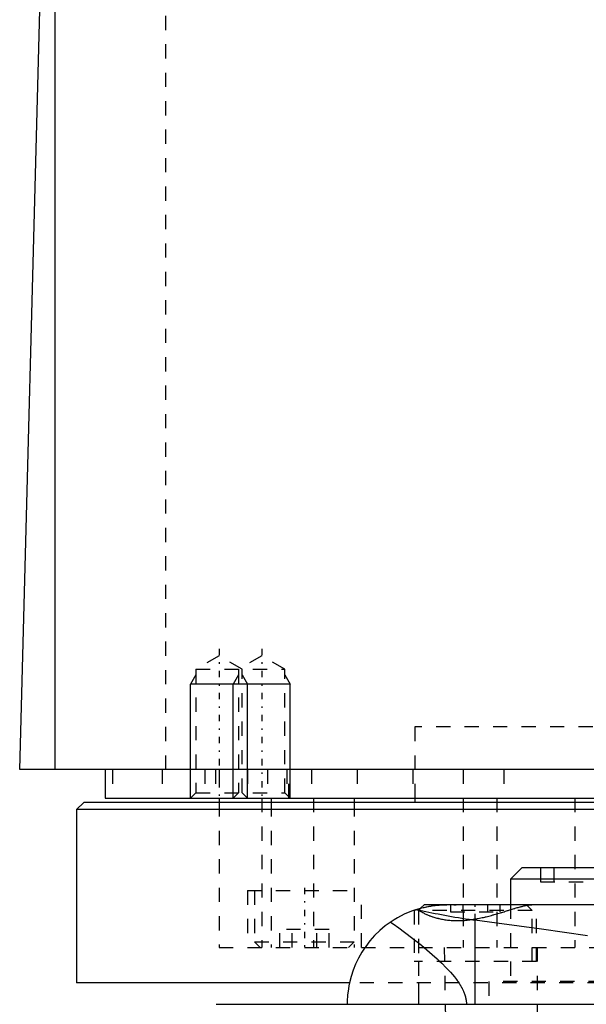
# Model space of a CAD drawing. Extents: x -90 to 90, y -319 to 558.
# Tile 3 of 9: x -62 to -22, y 60 to 129. Entities that reach past the tile are written whole.
import ezdxf

# ---------------------------------------------------------------- set-up
doc = ezdxf.new("R2010")
doc.units = 0
doc.linetypes.add('CENTER', pattern=[1.5, 0.45, -0.5, 0.05, -0.5])
doc.linetypes.add('DASHED', pattern=[2, 1, -1])
for name, color, linetype in [('AM_0', 7, 'CONTINUOUS'), ('AM_10', 7, 'CONTINUOUS'), ('AM_3', 7, 'DASHED'), ('AM_7', 7, 'CENTER')]:
    doc.layers.add(name, color=color, linetype=linetype)

msp = doc.modelspace()

# ---------------------------------------------------------------- linework, layer by layer
at = {"layer": 'AM_0', "color": 7, "linetype": 'CONTINUOUS'}
for p, q in [((-59.5, 76.5), (-59.5, 135.489)), ((-62, 76.5), (-60.5, 133.35)), ((62, 76.5), (-62, 76.5)), ((-56, 76.5), (-56, 74.5)), ((-57.5, 74.2), (-58, 73.7)), ((57.5, 74.2), (-57.5, 74.2)), ((-56, 74.5), (56, 74.5)), ((-48, 74.5), (-48, 74.2)), ((-44.341, 74.5), (-44.341, 74.2)), ((-38.5, 74.5), (-38.5, 74.2)), ((-34.25, 74.5), (-34.25, 74.2)), ((-58, 73.7), (-58, 61.5)), ((58, 73.7), (-58, 73.7)), ((-26.737, 69.6), (-27.537, 68.8)), ((-15.337, 69.6), (-26.737, 69.6)), ((-27.537, 68.8), (-27.537, 67)), ((-14.537, 68.8), (-27.537, 68.8)), ((-33.6, 67), (-33.848, 66.752)), ((33.6, 67), (-33.6, 67)), ((-30.043, 65.905), (-30.043, 60)), ((-38.884, 61.5), (-58, 61.5)), ((-48.192, 60), (48.192, 60))]:
    msp.add_line(p, q, dxfattribs=at)
for points in [[(-34.197, 66.646, 0), (-34.475, 66.548, 0), (-34.994, 66.328, 0), (-35.464, 66.083, 0), (-35.689, 65.949, 0), (-35.907, 65.808, 0), (-36.323, 65.506, 0), (-36.71, 65.178, 0), (-37.068, 64.828, 0), (-37.397, 64.458, 0), (-37.695, 64.07, 0), (-37.833, 63.87, 0), (-37.962, 63.667, 0), (-38.199, 63.252, 0), (-38.404, 62.827, 0), (-38.578, 62.395, 0), (-38.721, 61.958, 0), (-38.833, 61.519, 0), (-38.878, 61.299, 0), (-38.916, 61.08, 0), (-38.97, 60.644, 0), (-38.997, 60.213, 0), (-39, 60, 0)], [(-34.3, 66.611, 0), (-34.3, 66.611, 0), (-34.297, 66.612, 0), (-34.292, 66.614, 0), (-34.288, 66.616, 0), (-34.284, 66.617, 0), (-34.273, 66.621, 0), (-34.259, 66.625, 0), (-34.242, 66.631, 0), (-34.223, 66.638, 0), (-34.201, 66.645, 0), (-34.189, 66.649, 0), (-34.176, 66.653, 0), (-34.148, 66.662, 0), (-34.117, 66.672, 0), (-34.083, 66.683, 0), (-34.047, 66.694, 0), (-34.008, 66.706, 0), (-33.987, 66.712, 0), (-33.966, 66.718, 0), (-33.922, 66.731, 0), (-33.875, 66.744, 0), (-33.85, 66.751, 0)], [(-34.197, 66.646, 0), (-34.147, 66.663, 0), (-34.047, 66.694, 0), (-33.948, 66.724, 0), (-33.898, 66.738, 0), (-33.848, 66.752, 0), (-33.747, 66.778, 0), (-33.647, 66.804, 0), (-33.546, 66.827, 0), (-33.445, 66.849, 0), (-33.344, 66.87, 0), (-33.293, 66.88, 0), (-33.243, 66.889, 0), (-33.141, 66.906, 0), (-33.039, 66.922, 0), (-32.938, 66.937, 0), (-32.836, 66.95, 0), (-32.734, 66.961, 0), (-32.683, 66.967, 0), (-32.632, 66.971, 0), (-32.53, 66.98, 0), (-32.427, 66.987, 0), (-32.376, 66.99, 0)], [(-30.043, 65.905, 0), (-30.173, 65.922, 0), (-30.43, 65.957, 0), (-30.684, 65.993, 0), (-30.81, 66.012, 0), (-30.936, 66.032, 0), (-31.183, 66.071, 0), (-31.428, 66.112, 0), (-31.669, 66.154, 0), (-31.907, 66.196, 0), (-32.142, 66.239, 0), (-32.258, 66.261, 0), (-32.373, 66.283, 0), (-32.601, 66.327, 0), (-32.825, 66.371, 0), (-33.046, 66.415, 0), (-33.263, 66.458, 0), (-33.477, 66.501, 0), (-33.582, 66.523, 0), (-33.687, 66.544, 0), (-33.894, 66.586, 0), (-34.096, 66.626, 0), (-34.197, 66.646, 0)], [(-29.343, 67, 0), (-29.43, 67, 0), (-29.605, 66.999, 0), (-29.781, 66.998, 0), (-29.869, 66.997, 0), (-29.957, 66.996, 0), (-30.133, 66.994, 0), (-30.309, 66.991, 0), (-30.485, 66.989, 0), (-30.66, 66.987, 0), (-30.835, 66.985, 0), (-30.921, 66.985, 0), (-31.007, 66.984, 0), (-31.178, 66.983, 0), (-31.347, 66.982, 0), (-31.513, 66.982, 0), (-31.677, 66.983, 0), (-31.838, 66.984, 0), (-31.917, 66.984, 0), (-31.996, 66.985, 0), (-32.151, 66.987, 0), (-32.302, 66.989, 0), (-32.376, 66.99, 0)], [(-22.12, 64.813, 0), (-25.345, 65.273, 0), (-28.497, 65.704, 0), (-30.043, 65.905, 0)]]:
    msp.add_polyline3d(points, dxfattribs=at)
at = {"layer": 'AM_10', "color": 7, "linetype": 'CONTINUOUS'}
for p, q in [((-49.621, 83.156), (-50, 82.5)), ((-46.621, 83.156), (-47, 82.5)), ((-46.379, 83.156), (-46, 82.5)), ((-43.379, 83.156), (-43, 82.5)), ((-50, 74.5), (-50, 82.5)), ((-43, 82.5), (-50, 82.5)), ((-47, 74.5), (-47, 82.5)), ((-46, 74.5), (-46, 82.5)), ((-43, 74.5), (-43, 82.5))]:
    msp.add_line(p, q, dxfattribs=at)
at = {"layer": 'AM_3', "color": 6, "linetype": 'DASHED'}
for p, q in [((-51.744, 76.5), (-51.744, 137.05)), ((-48, 84.5), (-49.621, 83.564)), ((-46.379, 83.564), (-48, 84.5)), ((-45, 84.5), (-46.621, 83.564)), ((-43.379, 83.564), (-45, 84.5)), ((-49.621, 83.564), (-49.621, 74.879)), ((-49.621, 83.564), (-43.379, 83.564)), ((-46.621, 83.564), (-46.621, 74.879)), ((-46.379, 74.879), (-46.379, 83.564)), ((-43.379, 74.879), (-43.379, 83.564)), ((-34.25, 79.5), (-34.25, 74.5)), ((34.25, 79.5), (-34.25, 79.5)), ((-55.474, 76.5), (-55.474, 74.5)), ((-52, 76.5), (-52, 74.5)), ((-49, 76.5), (-49, 74.5)), ((-48.25, 76.5), (-48.25, 74.5)), ((-48, 76.5), (-48, 74.5)), ((-46, 76.5), (-46, 74.5)), ((-44.587, 76.5), (-44.587, 74.5)), ((-43.236, 76.5), (-43.236, 74.5)), ((-43.087, 74.5), (-43.087, 76.5)), ((-41.5, 76.5), (-41.5, 74.5)), ((-38.286, 76.5), (-38.286, 74.5)), ((-34.381, 76.5), (-34.381, 74.5)), ((-30.84, 76.5), (-30.84, 74.5)), ((-28, 76.5), (-28, 74.5)), ((-49.621, 74.879), (-50, 74.5)), ((-49.621, 74.879), (-43.379, 74.879)), ((-46.621, 74.879), (-47, 74.5)), ((-46, 74.5), (-46.379, 74.879)), ((-43, 74.5), (-43.379, 74.879)), ((-48, 74.2), (-48, 64)), ((-45.003, 74.5), (-45.003, 64)), ((-44.341, 74.2), (-44.341, 64)), ((-41.361, 74.5), (-41.361, 64)), ((-38.5, 74.2), (-38.5, 64)), ((-30.85, 74.5), (-30.85, 64)), ((-28.477, 74.5), (-28.477, 64)), ((-23, 74.5), (-23, 64)), ((-25.423, 69.6), (-25.423, 68.6)), ((-24.486, 69.6), (-24.486, 68.6)), ((-25.423, 68.6), (-16.652, 68.6)), ((-46, 68), (-46, 64)), ((-46, 68), (-38, 68)), ((-45.5, 68), (-45.5, 64.4)), ((-38, 64), (-38, 68)), ((-34.3, 66.611), (-34.3, 63)), ((-33.848, 66.752), (-34, 66.6)), ((-34, 66.6), (-34, 63)), ((-26, 66.6), (-34, 66.6)), ((-31.732, 67), (-31.732, 66.5)), ((-31.732, 66.5), (-28.268, 66.5)), ((-30.866, 67), (-30.866, 66.5)), ((-29.134, 67), (-29.134, 66.5)), ((-28.268, 67), (-28.268, 66.5)), ((-27.537, 67), (-27.537, 61.6)), ((-26, 66.6), (-26.4, 67)), ((-26, 63), (-26, 66.6)), ((-25.7, 63), (-25.7, 67)), ((-43.732, 64), (-43.732, 65.25)), ((-40.268, 65.25), (-43.732, 65.25)), ((-42.866, 64), (-42.866, 65.25)), ((-41.134, 64), (-41.134, 65.25)), ((-40.268, 64), (-40.268, 65.25)), ((-45.5, 64.4), (-45.1, 64)), ((-45.5, 64.4), (-38.5, 64.4)), ((-38.9, 64), (-38.5, 64.4)), ((-48, 64), (48, 64)), ((-32.175, 64), (-32, 52.5)), ((-25.65, 64), (-25.65, 53)), ((-25.7, 63), (-34.3, 63)), ((-34, 63), (-34, 53)), ((38.884, 61.5), (-38.884, 61.5)), ((-34, 61.5), (-34, 60)), ((-29.037, 61.6), (-29.037, 60)), ((-13.037, 61.6), (-29.037, 61.6))]:
    msp.add_line(p, q, dxfattribs=at)
for points in [[(-34.3, 66.611, 0), (-34.3, 66.611, 0), (-34.298, 66.612, 0), (-34.296, 66.613, 0), (-34.294, 66.613, 0), (-34.292, 66.614, 0), (-34.286, 66.616, 0), (-34.279, 66.619, 0), (-34.271, 66.622, 0), (-34.261, 66.625, 0), (-34.249, 66.629, 0), (-34.243, 66.631, 0), (-34.237, 66.633, 0), (-34.222, 66.638, 0), (-34.207, 66.643, 0), (-34.189, 66.649, 0), (-34.171, 66.655, 0), (-34.151, 66.661, 0), (-34.14, 66.665, 0), (-34.129, 66.668, 0), (-34.106, 66.676, 0), (-34.081, 66.683, 0), (-34.069, 66.687, 0)], [(-34.069, 66.687, 0), (-34.053, 66.676, 0), (-34.02, 66.652, 0), (-33.985, 66.628, 0), (-33.967, 66.615, 0), (-33.948, 66.603, 0), (-33.91, 66.578, 0), (-33.869, 66.553, 0), (-33.827, 66.527, 0), (-33.782, 66.501, 0), (-33.736, 66.475, 0), (-33.713, 66.462, 0), (-33.689, 66.449, 0), (-33.639, 66.423, 0), (-33.587, 66.397, 0), (-33.534, 66.371, 0), (-33.479, 66.346, 0), (-33.423, 66.32, 0), (-33.394, 66.307, 0), (-33.364, 66.295, 0), (-33.304, 66.269, 0), (-33.243, 66.245, 0), (-33.211, 66.232, 0), (-33.179, 66.22, 0), (-33.114, 66.196, 0), (-33.048, 66.173, 0), (-33.014, 66.161, 0), (-32.98, 66.15, 0), (-32.91, 66.128, 0), (-32.839, 66.106, 0), (-32.766, 66.085, 0), (-32.691, 66.065, 0), (-32.616, 66.045, 0), (-32.577, 66.036, 0), (-32.538, 66.027, 0), (-32.46, 66.009, 0), (-32.379, 65.993, 0), (-32.298, 65.977, 0), (-32.216, 65.963, 0), (-32.132, 65.95, 0), (-32.09, 65.944, 0), (-32.047, 65.938, 0), (-31.962, 65.927, 0), (-31.875, 65.917, 0), (-31.787, 65.909, 0), (-31.698, 65.902, 0), (-31.608, 65.896, 0), (-31.563, 65.893, 0), (-31.517, 65.891, 0), (-31.426, 65.888, 0), (-31.333, 65.886, 0), (-31.239, 65.886, 0), (-31.145, 65.887, 0), (-31.049, 65.889, 0), (-31.002, 65.891, 0), (-30.954, 65.893, 0), (-30.858, 65.898, 0), (-30.763, 65.904, 0), (-30.667, 65.912, 0), (-30.57, 65.921, 0), (-30.474, 65.931, 0), (-30.426, 65.937, 0), (-30.378, 65.943, 0), (-30.281, 65.955, 0), (-30.185, 65.969, 0), (-30.136, 65.976, 0), (-30.088, 65.984, 0), (-29.992, 66, 0), (-29.895, 66.017, 0), (-29.847, 66.026, 0), (-29.799, 66.035, 0), (-29.703, 66.053, 0), (-29.607, 66.073, 0), (-29.511, 66.094, 0), (-29.416, 66.115, 0), (-29.321, 66.137, 0), (-29.274, 66.148, 0), (-29.227, 66.159, 0), (-29.133, 66.183, 0), (-29.04, 66.206, 0), (-28.947, 66.23, 0), (-28.855, 66.255, 0), (-28.764, 66.28, 0), (-28.718, 66.293, 0), (-28.673, 66.305, 0), (-28.583, 66.331, 0), (-28.494, 66.357, 0), (-28.405, 66.382, 0), (-28.317, 66.408, 0), (-28.23, 66.434, 0), (-28.187, 66.447, 0), (-28.144, 66.46, 0), (-28.059, 66.486, 0), (-27.975, 66.512, 0), (-27.892, 66.538, 0), (-27.81, 66.563, 0), (-27.728, 66.588, 0), (-27.688, 66.601, 0), (-27.648, 66.613, 0), (-27.569, 66.638, 0), (-27.491, 66.662, 0), (-27.414, 66.685, 0), (-27.339, 66.709, 0), (-27.264, 66.731, 0), (-27.227, 66.742, 0), (-27.191, 66.753, 0), (-27.119, 66.774, 0), (-27.048, 66.795, 0), (-27.014, 66.805, 0), (-26.979, 66.815, 0), (-26.911, 66.834, 0), (-26.845, 66.852, 0), (-26.812, 66.861, 0), (-26.78, 66.87, 0), (-26.716, 66.886, 0), (-26.655, 66.902, 0), (-26.594, 66.916, 0), (-26.536, 66.93, 0), (-26.479, 66.942, 0), (-26.452, 66.948, 0), (-26.424, 66.953, 0), (-26.371, 66.963, 0), (-26.32, 66.972, 0), (-26.27, 66.98, 0), (-26.223, 66.987, 0), (-26.177, 66.992, 0), (-26.155, 66.994, 0), (-26.133, 66.996, 0), (-26.091, 66.998, 0), (-26.051, 67, 0), (-26.032, 67, 0)], [(-33.85, 66.751, 0), (-33.816, 66.76, 0), (-33.743, 66.78, 0), (-33.666, 66.799, 0), (-33.626, 66.809, 0), (-33.585, 66.818, 0), (-33.5, 66.837, 0), (-33.411, 66.856, 0), (-33.318, 66.875, 0), (-33.222, 66.892, 0), (-33.124, 66.909, 0), (-33.073, 66.917, 0), (-33.023, 66.925, 0), (-32.918, 66.94, 0), (-32.808, 66.953, 0), (-32.694, 66.966, 0), (-32.576, 66.976, 0), (-32.454, 66.985, 0), (-32.392, 66.989, 0), (-32.328, 66.992, 0), (-32.199, 66.997, 0), (-32.067, 67, 0), (-32, 67, 0)], [(-35.945, 65.783, 0), (-35.757, 65.652, 0), (-35.372, 65.375, 0), (-34.974, 65.08, 0), (-34.774, 64.929, 0), (-34.574, 64.775, 0), (-34.176, 64.463, 0), (-33.784, 64.147, 0), (-33.403, 63.829, 0), (-33.034, 63.511, 0), (-32.684, 63.196, 0), (-32.516, 63.04, 0), (-32.354, 62.885, 0), (-32.04, 62.572, 0), (-31.742, 62.253, 0), (-31.466, 61.928, 0), (-31.317, 61.737, 0), (-31.277, 61.682, 0), (-31.237, 61.628, 0), (-31.218, 61.6, 0), (-31.199, 61.573, 0), (-31.161, 61.517, 0), (-31.124, 61.462, 0), (-31.089, 61.407, 0), (-31.054, 61.352, 0), (-31.021, 61.297, 0), (-31.005, 61.269, 0), (-30.989, 61.241, 0), (-30.958, 61.186, 0), (-30.928, 61.13, 0), (-30.914, 61.103, 0), (-30.899, 61.075, 0), (-30.872, 61.018, 0), (-30.845, 60.961, 0), (-30.832, 60.932, 0), (-30.819, 60.903, 0), (-30.795, 60.845, 0), (-30.772, 60.786, 0), (-30.75, 60.726, 0), (-30.729, 60.665, 0), (-30.71, 60.604, 0), (-30.702, 60.573, 0), (-30.693, 60.542, 0), (-30.677, 60.48, 0), (-30.664, 60.417, 0), (-30.652, 60.353, 0), (-30.641, 60.29, 0), (-30.633, 60.226, 0), (-30.63, 60.194, 0), (-30.627, 60.162, 0), (-30.623, 60.097, 0), (-30.621, 60.033, 0), (-30.621, 60, 0)]]:
    msp.add_polyline3d(points, dxfattribs=at)
at = {"layer": 'AM_7', "color": 4, "linetype": 'CENTER'}
for p, q in [((-48, 85), (-48, 74)), ((-45, 85), (-45, 74)), ((-42, 68.2), (-42, 63.8)), ((-30, 62.8), (-30, 67.2))]:
    msp.add_line(p, q, dxfattribs=at)

doc.saveas('drawing.dxf')
